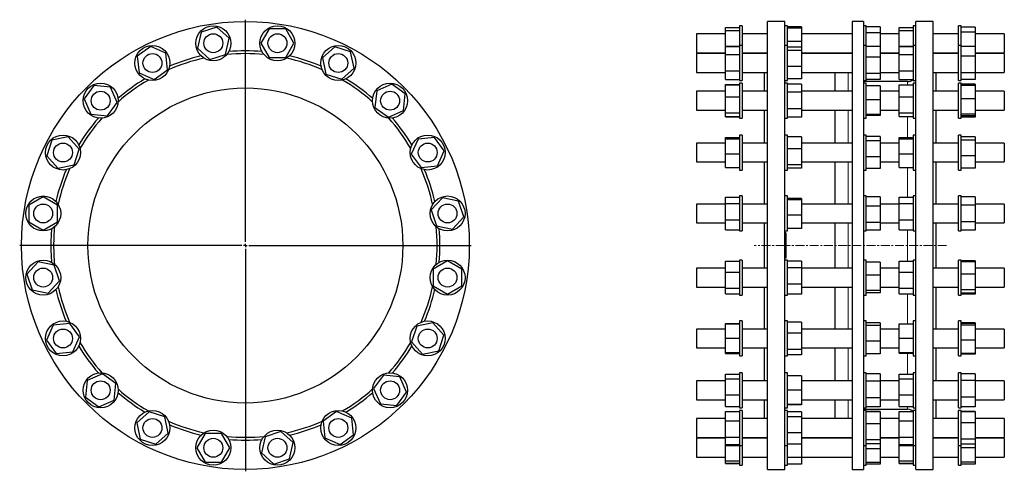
# Model space of a CAD drawing. Header units: millimetres. Extents: x 169 to 1576, y 227 to 1680.
# Tile 2 of 2: x 169 to 1576, y 1035 to 1680. Entities that reach past the tile are written whole.
import ezdxf

# ---------------------------------------------------------------- set-up
doc = ezdxf.new("R2010")
doc.units = ezdxf.units.MM
doc.linetypes.add('CENTERX2', pattern=[20.32, 12.7, -2.54, 2.54, -2.54])
doc.layers.add('FORMAT', color=7, linetype='Continuous')

# ---------------------------------------------------------------- blocks, each defined once
blk = doc.blocks.new('SW_CENTERMARKSYMBOL_0')
at = {"layer": 'FORMAT', "color": 0}
for p, q in [((0, 5), (0, 322.5)), ((-5, 0), (-322.5, 0)), ((0, 0), (-2.5, 0)), ((0, 0), (0, 2.5)), ((0, 0), (0, -2.5)), ((0, 0), (2.5, 0)), ((5, 0), (322.5, 0)), ((0, -5), (0, -322.5))]:
    blk.add_line(p, q, dxfattribs=at)

msp = doc.modelspace()

# ---------------------------------------------------------------- linework, layer by layer
at = {"color": 7, "linetype": 'Continuous', "lineweight": 25}
for p, q in [((1262.5, 1677.9), (1237.7, 1677.9)), ((1237.7, 1037.9), (1237.7, 1677.9)), ((1262.5, 1037.9), (1262.5, 1677.9)), ((1374.9, 1677.9), (1358.9, 1677.9)), ((1358.9, 1677.9), (1358.9, 1037.9)), ((1374.9, 1677.9), (1374.9, 1037.9)), ((1474.7, 1677.9), (1449.9, 1677.9)), ((1449.9, 1357.9), (1449.9, 1677.9)), ((1474.7, 1357.9), (1474.7, 1677.9)), ((428.4, 1662.6), (423.4, 1639.5)), ((450.9, 1669.9), (428.4, 1662.6)), ((468.5, 1654.1), (450.9, 1669.9)), ((525.6, 1667.3), (513.8, 1646.8)), ((549.3, 1667.3), (525.6, 1667.3)), ((561.1, 1646.8), (549.3, 1667.3)), ((1177.7, 1669.1), (1197.7, 1669.1)), ((1177.7, 1664.8), (1177.7, 1669.1)), ((1177.7, 1664.8), (1197.7, 1664.8)), ((1177.7, 1642.5), (1177.7, 1664.8)), ((1201.7, 1671.8), (1197.7, 1671.8)), ((1197.7, 1671.8), (1197.7, 1643.5)), ((1201.7, 1671.8), (1201.7, 1643.5)), ((1266.5, 1671.8), (1262.5, 1671.8)), ((1266.5, 1643.5), (1266.5, 1671.8)), ((1286.5, 1670.3), (1266.5, 1670.3)), ((1286.5, 1668.5), (1266.5, 1668.5)), ((1286.5, 1670.3), (1286.5, 1668.5)), ((1286.5, 1668.5), (1286.5, 1649.4)), ((1378.9, 1671.8), (1374.9, 1671.8)), ((1378.9, 1643.5), (1378.9, 1671.8)), ((1398.9, 1670.2), (1378.9, 1670.2)), ((1398.9, 1661.6), (1378.9, 1661.6)), ((1398.9, 1670.2), (1398.9, 1661.6)), ((1398.9, 1661.6), (1398.9, 1641.9)), ((1425.9, 1669.1), (1445.9, 1669.1)), ((1425.9, 1664.8), (1425.9, 1669.1)), ((1425.9, 1642.5), (1425.9, 1664.8)), ((1425.9, 1664.8), (1445.9, 1664.8)), ((1449.9, 1671.8), (1445.9, 1671.8)), ((1445.9, 1671.8), (1445.9, 1643.5)), ((1514.7, 1671.8), (1510.7, 1671.8)), ((1510.7, 1643.5), (1510.7, 1671.8)), ((1514.7, 1643.5), (1514.7, 1671.8)), ((1534.7, 1669.9), (1514.7, 1669.9)), ((1534.7, 1662.6), (1514.7, 1662.6)), ((1534.7, 1669.9), (1534.7, 1662.6)), ((1534.7, 1662.6), (1534.7, 1642)), ((463.5, 1630.9), (468.5, 1654.1)), ((513.8, 1646.8), (525.6, 1626.3)), ((549.3, 1626.3), (561.1, 1646.8)), ((1177.7, 1660.3), (1136.2, 1660.3)), ((1136.2, 1660.3), (1136.2, 1633.3)), ((1237.7, 1660.3), (1201.7, 1660.3)), ((1286.5, 1649.4), (1266.5, 1649.4)), ((1358.9, 1660.3), (1286.5, 1660.3)), ((1286.5, 1649.4), (1286.5, 1641)), ((1425.9, 1660.3), (1398.9, 1660.3)), ((1510.7, 1660.3), (1474.7, 1660.3)), ((1576.2, 1660.3), (1534.7, 1660.3)), ((1576.2, 1660.3), (1576.2, 1633.3)), ((356.4, 1642), (337.3, 1628.1)), ((378.1, 1632.4), (356.4, 1642)), ((380.5, 1608.9), (378.1, 1632.4)), ((423.4, 1639.5), (441, 1623.6)), ((619.6, 1641.7), (602, 1625.8)), ((642.1, 1634.3), (619.6, 1641.7)), ((647, 1611.2), (642.1, 1634.3)), ((1136.2, 1633.3), (1177.7, 1633.3)), ((1177.7, 1642.5), (1197.7, 1642.5)), ((1177.7, 1642.2), (1177.7, 1642.5)), ((1177.7, 1642.2), (1197.7, 1642.2)), ((1177.7, 1630.9), (1177.7, 1642.2)), ((1201.7, 1643.5), (1197.7, 1643.5)), ((1197.7, 1643.5), (1197.7, 1593.5)), ((1201.7, 1643.5), (1201.7, 1593.5)), ((1201.7, 1633.3), (1237.7, 1633.3)), ((1235.1, 1633.3), (1233.9, 1632)), ((1266.5, 1643.5), (1262.5, 1643.5)), ((1266.5, 1594.8), (1266.5, 1643.5)), ((1286.5, 1641), (1266.5, 1641)), ((1286.5, 1636.2), (1266.5, 1636.2)), ((1286.5, 1641), (1286.5, 1636.2)), ((1286.5, 1636.2), (1286.5, 1613.7)), ((1286.5, 1633.3), (1358.9, 1633.3)), ((1378.9, 1643.5), (1374.9, 1643.5)), ((1378.9, 1602.7), (1378.9, 1643.5)), ((1398.9, 1641.9), (1378.9, 1641.9)), ((1398.9, 1641.9), (1398.9, 1626.9)), ((1398.9, 1633.3), (1425.9, 1633.3)), ((1425.9, 1642.2), (1425.9, 1642.5)), ((1425.9, 1642.5), (1445.9, 1642.5)), ((1425.9, 1642.2), (1445.9, 1642.2)), ((1425.9, 1630.9), (1425.9, 1642.2)), ((1449.9, 1643.5), (1445.9, 1643.5)), ((1445.9, 1643.5), (1445.9, 1593.5)), ((1474.7, 1633.3), (1510.7, 1633.3)), ((1478.6, 1632), (1477.3, 1633.3)), ((1514.7, 1643.5), (1510.7, 1643.5)), ((1510.7, 1603.8), (1510.7, 1643.5)), ((1514.7, 1603.8), (1514.7, 1643.5)), ((1534.7, 1642), (1514.7, 1642)), ((1534.7, 1642), (1534.7, 1628.1)), ((1534.7, 1633.3), (1576.2, 1633.3)), ((337.3, 1628.1), (339.8, 1604.6)), ((441, 1623.6), (463.5, 1630.9)), ((525.6, 1626.3), (549.3, 1626.3)), ((602, 1625.8), (606.9, 1602.7)), ((1177.7, 1632), (1136.2, 1632)), ((1136.2, 1632), (1136.2, 1605)), ((1177.7, 1630.9), (1197.7, 1630.9)), ((1177.7, 1607.2), (1177.7, 1630.9)), ((1237.7, 1632), (1201.7, 1632)), ((1358.9, 1632), (1286.5, 1632)), ((1398.9, 1626.9), (1378.9, 1626.9)), ((1425.9, 1632), (1398.9, 1632)), ((1398.9, 1626.9), (1398.9, 1603.5)), ((1425.9, 1630.9), (1445.9, 1630.9)), ((1425.9, 1607.2), (1425.9, 1630.9)), ((1510.7, 1632), (1474.7, 1632)), ((1534.7, 1628.1), (1514.7, 1628.1)), ((1576.2, 1632), (1534.7, 1632)), ((1534.7, 1628.1), (1534.7, 1604.6)), ((1576.2, 1632), (1576.2, 1605)), ((339.8, 1604.6), (361.4, 1595)), ((361.4, 1595), (380.5, 1608.9)), ((629.4, 1595.3), (647, 1611.2)), ((1136.2, 1605), (1177.7, 1605)), ((1177.7, 1607.2), (1197.7, 1607.2)), ((1177.7, 1594.8), (1177.7, 1607.2)), ((1201.7, 1605), (1237.7, 1605)), ((1233.7, 1578.2), (1233.7, 1605)), ((1286.5, 1613.7), (1266.5, 1613.7)), ((1286.5, 1613.7), (1286.5, 1596)), ((1286.5, 1605), (1358.9, 1605)), ((1333.9, 1605), (1333.9, 1578.2)), ((1398.9, 1605), (1425.9, 1605)), ((1425.9, 1607.2), (1445.9, 1607.2)), ((1425.9, 1594.8), (1425.9, 1607.2)), ((1474.7, 1605), (1510.7, 1605)), ((1478.7, 1578.2), (1478.7, 1605)), ((1534.7, 1604.6), (1514.7, 1604.6)), ((1534.7, 1605), (1576.2, 1605)), ((1534.7, 1604.6), (1534.7, 1595)), ((606.9, 1602.7), (629.4, 1595.3)), ((1177.7, 1594.8), (1197.7, 1594.8)), ((1197.7, 1593.5), (1201.7, 1593.5)), ((1262.5, 1593.5), (1266.5, 1593.5)), ((1286.5, 1596), (1266.5, 1596)), ((1266.5, 1593.5), (1266.5, 1594.8)), ((1374.9, 1593.5), (1378.9, 1593.5)), ((1437.9, 1591.9), (1374.9, 1591.9)), ((1398.9, 1603.5), (1378.9, 1603.5)), ((1378.9, 1593.5), (1378.9, 1602.7)), ((1398.9, 1595.1), (1378.9, 1595.1)), ((1398.9, 1603.5), (1398.9, 1595.1)), ((1425.9, 1594.8), (1445.9, 1594.8)), ((1445.9, 1593.5), (1449.9, 1593.5)), ((1510.7, 1593.5), (1510.7, 1603.8)), ((1510.7, 1593.5), (1514.7, 1593.5)), ((1514.7, 1593.5), (1514.7, 1603.8)), ((1534.7, 1595), (1514.7, 1595)), ((275.2, 1586.3), (261.3, 1567.2)), ((298.8, 1583.9), (275.2, 1586.3)), ((308.4, 1562.2), (298.8, 1583.9)), ((679.4, 1578.6), (676.9, 1555.1)), ((701, 1588.3), (679.4, 1578.6)), ((720.2, 1574.3), (701, 1588.3)), ((1177.7, 1578.2), (1136.2, 1578.2)), ((1136.2, 1578.2), (1136.2, 1551.2)), ((1177.7, 1587.7), (1197.7, 1587.7)), ((1177.7, 1587.4), (1177.7, 1587.7)), ((1177.7, 1570.3), (1177.7, 1587.4)), ((1177.7, 1587.4), (1197.7, 1587.4)), ((1201.7, 1589.7), (1197.7, 1589.7)), ((1197.7, 1589.7), (1197.7, 1539.7)), ((1201.7, 1589.7), (1201.7, 1539.7)), ((1237.7, 1578.2), (1201.7, 1578.2)), ((1266.5, 1589.7), (1262.5, 1589.7)), ((1266.5, 1539.7), (1266.5, 1589.7)), ((1286.5, 1588.4), (1266.5, 1588.4)), ((1286.5, 1576.7), (1266.5, 1576.7)), ((1286.5, 1588.4), (1286.5, 1576.7)), ((1358.9, 1578.2), (1286.5, 1578.2)), ((1286.5, 1576.7), (1286.5, 1553)), ((1378.9, 1589.7), (1374.9, 1589.7)), ((1378.9, 1543.7), (1378.9, 1589.7)), ((1398.9, 1585.8), (1378.9, 1585.8)), ((1398.9, 1585.8), (1398.9, 1565.8)), ((1425.9, 1578.2), (1398.9, 1578.2)), ((1425.9, 1587.4), (1445.9, 1587.4)), ((1425.9, 1570.3), (1425.9, 1587.4)), ((1449.9, 1589.7), (1445.9, 1589.7)), ((1445.9, 1589.7), (1445.9, 1539.7)), ((1510.7, 1578.2), (1474.7, 1578.2)), ((1514.7, 1589.7), (1510.7, 1589.7)), ((1510.7, 1544.5), (1510.7, 1589.7)), ((1514.7, 1544.5), (1514.7, 1589.7)), ((1534.7, 1588.3), (1514.7, 1588.3)), ((1534.7, 1586.3), (1514.7, 1586.3)), ((1534.7, 1588.3), (1534.7, 1586.3)), ((1534.7, 1586.3), (1534.7, 1567.2)), ((1576.2, 1578.2), (1534.7, 1578.2)), ((1576.2, 1578.2), (1576.2, 1551.2)), ((261.3, 1567.2), (271, 1545.6)), ((294.5, 1543.1), (308.4, 1562.2)), ((717.7, 1550.8), (720.2, 1574.3)), ((1177.7, 1570.3), (1197.7, 1570.3)), ((1177.7, 1547.6), (1177.7, 1570.3)), ((1398.9, 1565.8), (1378.9, 1565.8)), ((1398.9, 1565.8), (1398.9, 1544.8)), ((1425.9, 1570.3), (1445.9, 1570.3)), ((1425.9, 1547.6), (1425.9, 1570.3)), ((1534.7, 1567.2), (1514.7, 1567.2)), ((1534.7, 1567.2), (1534.7, 1545.6)), ((676.9, 1555.1), (696.1, 1541.2)), ((696.1, 1541.2), (717.7, 1550.8)), ((1136.2, 1551.2), (1177.7, 1551.2)), ((1201.7, 1551.2), (1237.7, 1551.2)), ((1233.7, 1504.2), (1233.7, 1551.2)), ((1286.5, 1553), (1266.5, 1553)), ((1286.5, 1553), (1286.5, 1541)), ((1286.5, 1551.2), (1358.9, 1551.2)), ((1333.9, 1551.2), (1333.9, 1504.2)), ((1398.9, 1551.2), (1425.9, 1551.2)), ((1474.7, 1551.2), (1510.7, 1551.2)), ((1478.7, 1504.2), (1478.7, 1551.2)), ((1534.7, 1551.2), (1576.2, 1551.2)), ((271, 1545.6), (294.5, 1543.1)), ((1177.7, 1547.6), (1197.7, 1547.6)), ((1177.7, 1542), (1177.7, 1547.6)), ((1177.7, 1542), (1197.7, 1542)), ((1177.7, 1541.7), (1177.7, 1542)), ((1177.7, 1541.7), (1197.7, 1541.7)), ((1197.7, 1539.7), (1201.7, 1539.7)), ((1262.5, 1539.7), (1266.5, 1539.7)), ((1286.5, 1541), (1266.5, 1541)), ((1374.9, 1539.7), (1378.9, 1539.7)), ((1398.9, 1544.8), (1378.9, 1544.8)), ((1378.9, 1539.7), (1378.9, 1543.7)), ((1398.9, 1543.7), (1378.9, 1543.7)), ((1398.9, 1544.8), (1398.9, 1543.7)), ((1425.9, 1547.6), (1445.9, 1547.6)), ((1425.9, 1542), (1425.9, 1547.6)), ((1425.9, 1542), (1445.9, 1542)), ((1445.9, 1539.7), (1449.9, 1539.7)), ((1510.7, 1539.7), (1510.7, 1544.5)), ((1510.7, 1539.7), (1514.7, 1539.7)), ((1534.7, 1545.6), (1514.7, 1545.6)), ((1514.7, 1539.7), (1514.7, 1544.5)), ((1534.7, 1543.1), (1514.7, 1543.1)), ((1534.7, 1541.2), (1514.7, 1541.2)), ((1534.7, 1545.6), (1534.7, 1543.1)), ((1534.7, 1543.1), (1534.7, 1541.2)), ((215.2, 1508.3), (207.9, 1485.8)), ((238.4, 1513.2), (215.2, 1508.3)), ((254.2, 1495.6), (238.4, 1513.2)), ((738.4, 1509.8), (728.8, 1488.2)), ((761.9, 1512.3), (738.4, 1509.8)), ((775.9, 1493.2), (761.9, 1512.3)), ((1177.7, 1512), (1197.7, 1512)), ((1177.7, 1510.2), (1177.7, 1512)), ((1177.7, 1510.2), (1197.7, 1510.2)), ((1177.7, 1488.8), (1177.7, 1510.2)), ((1201.7, 1515.7), (1197.7, 1515.7)), ((1197.7, 1515.7), (1197.7, 1465.7)), ((1201.7, 1515.7), (1201.7, 1465.7)), ((1266.5, 1515.7), (1262.5, 1515.7)), ((1266.5, 1465.7), (1266.5, 1515.7)), ((1286.5, 1513.2), (1266.5, 1513.2)), ((1286.5, 1513.2), (1286.5, 1495.8)), ((1378.9, 1515.7), (1374.9, 1515.7)), ((1378.9, 1466.5), (1378.9, 1515.7)), ((1398.9, 1513.6), (1378.9, 1513.6)), ((1398.9, 1507.3), (1378.9, 1507.3)), ((1398.9, 1513.6), (1398.9, 1507.3)), ((1398.9, 1507.3), (1398.9, 1484.4)), ((1425.9, 1512), (1445.9, 1512)), ((1425.9, 1510.2), (1425.9, 1512)), ((1425.9, 1510.2), (1445.9, 1510.2)), ((1425.9, 1488.8), (1425.9, 1510.2)), ((1449.9, 1515.7), (1445.9, 1515.7)), ((1445.9, 1515.7), (1445.9, 1465.7)), ((1514.7, 1515.7), (1510.7, 1515.7)), ((1510.7, 1466.9), (1510.7, 1515.7)), ((1514.7, 1466.9), (1514.7, 1515.7)), ((1534.7, 1513.2), (1514.7, 1513.2)), ((1534.7, 1508.3), (1514.7, 1508.3)), ((1534.7, 1513.2), (1534.7, 1508.3)), ((1534.7, 1508.3), (1534.7, 1485.8)), ((246.9, 1473.1), (254.2, 1495.6)), ((766.2, 1471.5), (775.9, 1493.2)), ((1177.7, 1504.2), (1136.2, 1504.2)), ((1136.2, 1504.2), (1136.2, 1477.2)), ((1237.7, 1504.2), (1201.7, 1504.2)), ((1286.5, 1495.8), (1266.5, 1495.8)), ((1358.9, 1504.2), (1286.5, 1504.2)), ((1286.5, 1495.8), (1286.5, 1473.2)), ((1425.9, 1504.2), (1398.9, 1504.2)), ((1510.7, 1504.2), (1474.7, 1504.2)), ((1576.2, 1504.2), (1534.7, 1504.2)), ((1576.2, 1504.2), (1576.2, 1477.2)), ((207.9, 1485.8), (223.8, 1468.2)), ((728.8, 1488.2), (742.7, 1469.1)), ((1177.7, 1488.8), (1197.7, 1488.8)), ((1177.7, 1469.3), (1177.7, 1488.8)), ((1398.9, 1484.4), (1378.9, 1484.4)), ((1398.9, 1484.4), (1398.9, 1467.8)), ((1425.9, 1488.8), (1445.9, 1488.8)), ((1425.9, 1469.3), (1425.9, 1488.8)), ((1534.7, 1485.8), (1514.7, 1485.8)), ((1534.7, 1485.8), (1534.7, 1468.2)), ((223.8, 1468.2), (246.9, 1473.1)), ((742.7, 1469.1), (766.2, 1471.5)), ((1136.2, 1477.2), (1177.7, 1477.2)), ((1177.7, 1469.3), (1197.7, 1469.3)), ((1197.7, 1465.7), (1201.7, 1465.7)), ((1201.7, 1477.2), (1237.7, 1477.2)), ((1233.7, 1417.1), (1233.7, 1477.2)), ((1262.5, 1465.7), (1266.5, 1465.7)), ((1286.5, 1473.2), (1266.5, 1473.2)), ((1286.5, 1468.1), (1266.5, 1468.1)), ((1286.5, 1477.2), (1358.9, 1477.2)), ((1286.5, 1473.2), (1286.5, 1468.1)), ((1333.9, 1477.2), (1333.9, 1417.1)), ((1374.9, 1465.7), (1378.9, 1465.7)), ((1398.9, 1467.8), (1378.9, 1467.8)), ((1378.9, 1465.7), (1378.9, 1466.5)), ((1398.9, 1477.2), (1425.9, 1477.2)), ((1425.9, 1469.3), (1445.9, 1469.3)), ((1445.9, 1465.7), (1449.9, 1465.7)), ((1474.7, 1477.2), (1510.7, 1477.2)), ((1478.7, 1417.1), (1478.7, 1477.2)), ((1510.7, 1465.7), (1510.7, 1466.9)), ((1510.7, 1465.7), (1514.7, 1465.7)), ((1534.7, 1468.2), (1514.7, 1468.2)), ((1514.7, 1465.7), (1514.7, 1466.9)), ((1534.7, 1477.2), (1576.2, 1477.2)), ((202.8, 1427.3), (182.3, 1415.5)), ((223.3, 1415.5), (202.8, 1427.3)), ((773.3, 1426.2), (757.4, 1408.6)), ((796.4, 1421.2), (773.3, 1426.2)), ((803.8, 1398.7), (796.4, 1421.2)), ((1177.7, 1427.1), (1197.7, 1427.1)), ((1177.7, 1418.1), (1177.7, 1427.1)), ((1201.7, 1428.6), (1197.7, 1428.6)), ((1197.7, 1428.6), (1197.7, 1378.6)), ((1201.7, 1428.6), (1201.7, 1378.6)), ((1266.5, 1428.6), (1262.5, 1428.6)), ((1266.5, 1378.6), (1266.5, 1428.6)), ((1286.5, 1425.2), (1266.5, 1425.2)), ((1286.5, 1422.9), (1266.5, 1422.9)), ((1286.5, 1425.2), (1286.5, 1422.9)), ((1286.5, 1422.9), (1286.5, 1401.3)), ((1378.9, 1428.6), (1374.9, 1428.6)), ((1378.9, 1378.6), (1378.9, 1428.6)), ((1398.9, 1427.3), (1378.9, 1427.3)), ((1398.9, 1427.3), (1398.9, 1414.3)), ((1425.9, 1427.1), (1445.9, 1427.1)), ((1425.9, 1418.1), (1425.9, 1427.1)), ((1449.9, 1428.6), (1445.9, 1428.6)), ((1445.9, 1428.6), (1445.9, 1378.6)), ((1514.7, 1428.6), (1510.7, 1428.6)), ((1510.7, 1378.6), (1510.7, 1428.6)), ((1514.7, 1378.6), (1514.7, 1428.6)), ((1534.7, 1427.3), (1514.7, 1427.3)), ((1534.7, 1427.3), (1534.7, 1415.5)), ((182.3, 1415.5), (182.3, 1391.8)), ((223.3, 1391.8), (223.3, 1415.5)), ((757.4, 1408.6), (764.8, 1386.1)), ((1177.7, 1417.1), (1136.2, 1417.1)), ((1136.2, 1417.1), (1136.2, 1390.1)), ((1177.7, 1394.6), (1177.7, 1418.1)), ((1177.7, 1418.1), (1197.7, 1418.1)), ((1237.7, 1417.1), (1201.7, 1417.1)), ((1358.9, 1417.1), (1286.5, 1417.1)), ((1398.9, 1414.3), (1378.9, 1414.3)), ((1425.9, 1417.1), (1398.9, 1417.1)), ((1398.9, 1414.3), (1398.9, 1390.7)), ((1425.9, 1418.1), (1445.9, 1418.1)), ((1425.9, 1394.6), (1425.9, 1418.1)), ((1510.7, 1417.1), (1474.7, 1417.1)), ((1534.7, 1415.5), (1514.7, 1415.5)), ((1576.2, 1417.1), (1534.7, 1417.1)), ((1534.7, 1415.5), (1534.7, 1391.8)), ((1576.2, 1417.1), (1576.2, 1390.1)), ((787.9, 1381.1), (803.8, 1398.7)), ((1177.7, 1394.6), (1197.7, 1394.6)), ((1177.7, 1380.2), (1177.7, 1394.6)), ((1286.5, 1401.3), (1266.5, 1401.3)), ((1286.5, 1401.3), (1286.5, 1382.1)), ((1425.9, 1394.6), (1445.9, 1394.6)), ((1425.9, 1380.2), (1425.9, 1394.6)), ((182.3, 1391.8), (202.8, 1380)), ((202.8, 1380), (223.3, 1391.8)), ((764.8, 1386.1), (787.9, 1381.1)), ((1136.2, 1390.1), (1177.7, 1390.1)), ((1177.7, 1380.2), (1197.7, 1380.2)), ((1201.7, 1390.1), (1237.7, 1390.1)), ((1233.7, 1325.6), (1233.7, 1390.1)), ((1286.5, 1382.1), (1266.5, 1382.1)), ((1286.5, 1390.1), (1358.9, 1390.1)), ((1333.9, 1390.1), (1333.9, 1325.6)), ((1398.9, 1390.7), (1378.9, 1390.7)), ((1398.9, 1380), (1378.9, 1380)), ((1398.9, 1390.7), (1398.9, 1380)), ((1398.9, 1390.1), (1425.9, 1390.1)), ((1425.9, 1380.2), (1445.9, 1380.2)), ((1474.7, 1390.1), (1510.7, 1390.1)), ((1478.7, 1357.9), (1478.7, 1390.1)), ((1534.7, 1391.8), (1514.7, 1391.8)), ((1534.7, 1380), (1514.7, 1380)), ((1534.7, 1391.8), (1534.7, 1380)), ((1534.7, 1390.1), (1576.2, 1390.1)), ((1197.7, 1378.6), (1201.7, 1378.6)), ((1262.5, 1378.6), (1266.5, 1378.6)), ((1264, 1375.9), (1262.5, 1375.9)), ((1264, 1375.9), (1264, 1362.8)), ((1374.9, 1378.6), (1378.9, 1378.6)), ((1445.9, 1378.6), (1449.9, 1378.6)), ((1510.7, 1378.6), (1514.7, 1378.6)), ((1264, 1362.8), (1262.5, 1362.8)), ((1264, 1357.9), (1262.5, 1357.9)), ((1264, 1353), (1262.5, 1353)), ((1264, 1362.8), (1264, 1357.9)), ((1264, 1357.9), (1264, 1353)), ((1264, 1353), (1264, 1339.9)), ((1449.9, 1037.9), (1449.9, 1357.9)), ((1474.7, 1037.9), (1474.7, 1357.9)), ((1478.7, 1325.6), (1478.7, 1357.9)), ((1201.7, 1337.1), (1197.7, 1337.1)), ((1197.7, 1337.1), (1197.7, 1287.1)), ((1201.7, 1337.1), (1201.7, 1287.1)), ((1264, 1339.9), (1262.5, 1339.9)), ((1266.5, 1337.1), (1262.5, 1337.1)), ((1266.5, 1287.1), (1266.5, 1337.1)), ((1378.9, 1337.1), (1374.9, 1337.1)), ((1378.9, 1287.1), (1378.9, 1337.1)), ((1449.9, 1337.1), (1445.9, 1337.1)), ((1445.9, 1337.1), (1445.9, 1287.1)), ((1514.7, 1337.1), (1510.7, 1337.1)), ((1510.7, 1287.1), (1510.7, 1337.1)), ((1514.7, 1287.1), (1514.7, 1337.1)), ((195.5, 1334.6), (179.6, 1317)), ((218.6, 1329.7), (195.5, 1334.6)), ((226, 1307.2), (218.6, 1329.7)), ((780.6, 1335.8), (760.1, 1324)), ((760.1, 1324), (760.1, 1300.3)), ((801.1, 1324), (780.6, 1335.8)), ((801.1, 1300.3), (801.1, 1324)), ((1177.7, 1325.6), (1136.2, 1325.6)), ((1136.2, 1325.6), (1136.2, 1298.6)), ((1177.7, 1335.6), (1197.7, 1335.6)), ((1177.7, 1335.4), (1177.7, 1335.6)), ((1177.7, 1320), (1177.7, 1335.4)), ((1177.7, 1335.4), (1197.7, 1335.4)), ((1237.7, 1325.6), (1201.7, 1325.6)), ((1286.5, 1335.7), (1266.5, 1335.7)), ((1286.5, 1326.2), (1266.5, 1326.2)), ((1286.5, 1335.7), (1286.5, 1326.2)), ((1286.5, 1326.2), (1286.5, 1302.7)), ((1358.9, 1325.6), (1286.5, 1325.6)), ((1398.9, 1334.2), (1378.9, 1334.2)), ((1398.9, 1334.2), (1398.9, 1315.7)), ((1425.9, 1325.6), (1398.9, 1325.6)), ((1425.9, 1320), (1425.9, 1335.4)), ((1425.9, 1335.4), (1445.9, 1335.4)), ((1510.7, 1325.6), (1474.7, 1325.6)), ((1534.7, 1335.8), (1514.7, 1335.8)), ((1534.7, 1334.6), (1514.7, 1334.6)), ((1534.7, 1335.8), (1534.7, 1334.6)), ((1534.7, 1334.6), (1534.7, 1317)), ((1576.2, 1325.6), (1534.7, 1325.6)), ((1576.2, 1325.6), (1576.2, 1298.6)), ((179.6, 1317), (187, 1294.5)), ((1177.7, 1320), (1197.7, 1320)), ((1177.7, 1296.8), (1177.7, 1320)), ((1398.9, 1315.7), (1378.9, 1315.7)), ((1398.9, 1315.7), (1398.9, 1293.7)), ((1425.9, 1320), (1445.9, 1320)), ((1425.9, 1296.8), (1425.9, 1320)), ((1534.7, 1317), (1514.7, 1317)), ((1534.7, 1317), (1534.7, 1294.5)), ((187, 1294.5), (210.1, 1289.6)), ((210.1, 1289.6), (226, 1307.2)), ((760.1, 1300.3), (780.6, 1288.5)), ((780.6, 1288.5), (801.1, 1300.3)), ((1136.2, 1298.6), (1177.7, 1298.6)), ((1177.7, 1296.8), (1197.7, 1296.8)), ((1177.7, 1288.8), (1177.7, 1296.8)), ((1201.7, 1298.6), (1237.7, 1298.6)), ((1233.7, 1238.6), (1233.7, 1298.6)), ((1286.5, 1302.7), (1266.5, 1302.7)), ((1286.5, 1302.7), (1286.5, 1288.6)), ((1286.5, 1298.6), (1358.9, 1298.6)), ((1333.9, 1298.6), (1333.9, 1238.6)), ((1398.9, 1298.6), (1425.9, 1298.6)), ((1425.9, 1296.8), (1445.9, 1296.8)), ((1425.9, 1288.8), (1425.9, 1296.8)), ((1474.7, 1298.6), (1510.7, 1298.6)), ((1478.7, 1238.6), (1478.7, 1298.6)), ((1534.7, 1294.5), (1514.7, 1294.5)), ((1534.7, 1298.6), (1576.2, 1298.6)), ((1534.7, 1294.5), (1534.7, 1289.6)), ((1177.7, 1288.8), (1197.7, 1288.8)), ((1177.7, 1288.7), (1177.7, 1288.8)), ((1177.7, 1288.7), (1197.7, 1288.7)), ((1197.7, 1287.1), (1201.7, 1287.1)), ((1262.5, 1287.1), (1266.5, 1287.1)), ((1286.5, 1288.6), (1266.5, 1288.6)), ((1374.9, 1287.1), (1378.9, 1287.1)), ((1398.9, 1293.7), (1378.9, 1293.7)), ((1398.9, 1290.1), (1378.9, 1290.1)), ((1398.9, 1293.7), (1398.9, 1290.1)), ((1425.9, 1288.8), (1445.9, 1288.8)), ((1445.9, 1287.1), (1449.9, 1287.1)), ((1510.7, 1287.1), (1514.7, 1287.1)), ((1534.7, 1289.6), (1514.7, 1289.6)), ((1534.7, 1288.5), (1514.7, 1288.5)), ((1534.7, 1289.6), (1534.7, 1288.5)), ((217.2, 1244.2), (207.5, 1222.6)), ((240.7, 1246.7), (217.2, 1244.2)), ((254.6, 1227.6), (240.7, 1246.7)), ((736.5, 1242.7), (729.2, 1220.2)), ((759.6, 1247.6), (736.5, 1242.7)), ((775.5, 1230), (759.6, 1247.6)), ((1177.7, 1238.6), (1136.2, 1238.6)), ((1136.2, 1238.6), (1136.2, 1237.9)), ((1177.7, 1246.4), (1197.7, 1246.4)), ((1177.7, 1245.9), (1177.7, 1246.4)), ((1177.7, 1245.9), (1197.7, 1245.9)), ((1177.7, 1225.7), (1177.7, 1245.9)), ((1201.7, 1250.1), (1197.7, 1250.1)), ((1197.7, 1250.1), (1197.7, 1200.1)), ((1201.7, 1250.1), (1201.7, 1200.1)), ((1237.7, 1238.6), (1201.7, 1238.6)), ((1266.5, 1250.1), (1262.5, 1250.1)), ((1266.5, 1200.1), (1266.5, 1250.1)), ((1286.5, 1248.3), (1266.5, 1248.3)), ((1286.5, 1248.3), (1286.5, 1232.6)), ((1358.9, 1238.6), (1286.5, 1238.6)), ((1378.9, 1250.1), (1374.9, 1250.1)), ((1378.9, 1200.1), (1378.9, 1250.1)), ((1398.9, 1247.2), (1378.9, 1247.2)), ((1398.9, 1243.4), (1378.9, 1243.4)), ((1398.9, 1247.2), (1398.9, 1243.4)), ((1398.9, 1243.4), (1398.9, 1221.3)), ((1425.9, 1238.6), (1398.9, 1238.6)), ((1425.9, 1225.7), (1425.9, 1245.9)), ((1425.9, 1245.9), (1445.9, 1245.9)), ((1449.9, 1250.1), (1445.9, 1250.1)), ((1445.9, 1250.1), (1445.9, 1200.1)), ((1510.7, 1238.6), (1474.7, 1238.6)), ((1514.7, 1250.1), (1510.7, 1250.1)), ((1510.7, 1200.1), (1510.7, 1250.1)), ((1514.7, 1200.1), (1514.7, 1250.1)), ((1534.7, 1247.6), (1514.7, 1247.6)), ((1534.7, 1246.7), (1514.7, 1246.7)), ((1534.7, 1244.2), (1514.7, 1244.2)), ((1534.7, 1247.6), (1534.7, 1246.7)), ((1534.7, 1246.7), (1534.7, 1244.2)), ((1534.7, 1244.2), (1534.7, 1222.6)), ((1576.2, 1238.6), (1534.7, 1238.6)), ((1576.2, 1238.6), (1576.2, 1237.9)), ((245, 1205.9), (254.6, 1227.6)), ((768.2, 1207.5), (775.5, 1230)), ((1136.2, 1237.9), (1136.2, 1211.6)), ((1177.7, 1225.7), (1197.7, 1225.7)), ((1177.7, 1204.9), (1177.7, 1225.7)), ((1286.5, 1232.6), (1266.5, 1232.6)), ((1286.5, 1232.6), (1286.5, 1209.4)), ((1425.9, 1225.7), (1445.9, 1225.7)), ((1425.9, 1204.9), (1425.9, 1225.7)), ((1576.2, 1237.9), (1576.2, 1211.6)), ((207.5, 1222.6), (221.5, 1203.5)), ((729.2, 1220.2), (745, 1202.6)), ((1136.2, 1211.6), (1177.7, 1211.6)), ((1201.7, 1211.6), (1237.7, 1211.6)), ((1233.7, 1164.6), (1233.7, 1211.6)), ((1286.5, 1211.6), (1358.9, 1211.6)), ((1333.9, 1211.6), (1333.9, 1164.6)), ((1398.9, 1221.3), (1378.9, 1221.3)), ((1398.9, 1221.3), (1398.9, 1203)), ((1398.9, 1211.6), (1425.9, 1211.6)), ((1474.7, 1211.6), (1510.7, 1211.6)), ((1478.7, 1164.6), (1478.7, 1211.6)), ((1534.7, 1222.6), (1514.7, 1222.6)), ((1534.7, 1222.6), (1534.7, 1203.5)), ((1534.7, 1211.6), (1576.2, 1211.6)), ((221.5, 1203.5), (245, 1205.9)), ((745, 1202.6), (768.2, 1207.5)), ((1177.7, 1204.9), (1197.7, 1204.9)), ((1177.7, 1204.3), (1177.7, 1204.9)), ((1177.7, 1204.3), (1197.7, 1204.3)), ((1177.7, 1203.7), (1177.7, 1204.3)), ((1177.7, 1203.7), (1197.7, 1203.7)), ((1197.7, 1200.1), (1201.7, 1200.1)), ((1262.5, 1200.1), (1266.5, 1200.1)), ((1286.5, 1209.4), (1266.5, 1209.4)), ((1286.5, 1201.9), (1266.5, 1201.9)), ((1286.5, 1209.4), (1286.5, 1201.9)), ((1374.9, 1200.1), (1378.9, 1200.1)), ((1398.9, 1203), (1378.9, 1203)), ((1425.9, 1204.9), (1445.9, 1204.9)), ((1425.9, 1204.3), (1425.9, 1204.9)), ((1425.9, 1204.3), (1445.9, 1204.3)), ((1445.9, 1200.1), (1449.9, 1200.1)), ((1510.7, 1200.1), (1514.7, 1200.1)), ((1534.7, 1203.5), (1514.7, 1203.5)), ((1534.7, 1202.6), (1514.7, 1202.6)), ((1534.7, 1203.5), (1534.7, 1202.6)), ((287.3, 1174.6), (265.7, 1165)), ((306.5, 1160.7), (287.3, 1174.6)), ((688.9, 1172.7), (675, 1153.5)), ((712.4, 1170.2), (688.9, 1172.7)), ((722.1, 1148.6), (712.4, 1170.2)), ((1177.7, 1174.1), (1197.7, 1174.1)), ((1177.7, 1167.4), (1177.7, 1174.1)), ((1201.7, 1176.1), (1197.7, 1176.1)), ((1197.7, 1176.1), (1197.7, 1126.1)), ((1201.7, 1176.1), (1201.7, 1126.1)), ((1266.5, 1176.1), (1262.5, 1176.1)), ((1266.5, 1126.1), (1266.5, 1176.1)), ((1286.5, 1171.6), (1266.5, 1171.6)), ((1286.5, 1171.6), (1286.5, 1151.2)), ((1378.9, 1176.1), (1374.9, 1176.1)), ((1378.9, 1126.1), (1378.9, 1176.1)), ((1398.9, 1174.7), (1378.9, 1174.7)), ((1398.9, 1174.7), (1398.9, 1163.9)), ((1425.9, 1174.1), (1445.9, 1174.1)), ((1425.9, 1167.4), (1425.9, 1174.1)), ((1449.9, 1176.1), (1445.9, 1176.1)), ((1445.9, 1176.1), (1445.9, 1126.1)), ((1514.7, 1176.1), (1510.7, 1176.1)), ((1510.7, 1126.1), (1510.7, 1176.1)), ((1514.7, 1126.1), (1514.7, 1176.1)), ((1534.7, 1174.6), (1514.7, 1174.6)), ((1534.7, 1174.6), (1534.7, 1165)), ((265.7, 1165), (263.2, 1141.4)), ((304, 1137.1), (306.5, 1160.7)), ((1177.7, 1164.6), (1136.2, 1164.6)), ((1136.2, 1164.6), (1136.2, 1162)), ((1136.2, 1162), (1136.2, 1137.6)), ((1177.7, 1167.4), (1197.7, 1167.4)), ((1177.7, 1144.4), (1177.7, 1167.4)), ((1237.7, 1164.6), (1201.7, 1164.6)), ((1358.9, 1164.6), (1286.5, 1164.6)), ((1398.9, 1163.9), (1378.9, 1163.9)), ((1425.9, 1164.6), (1398.9, 1164.6)), ((1398.9, 1163.9), (1398.9, 1140.2)), ((1425.9, 1167.4), (1445.9, 1167.4)), ((1425.9, 1144.4), (1425.9, 1167.4)), ((1510.7, 1164.6), (1474.7, 1164.6)), ((1534.7, 1165), (1514.7, 1165)), ((1534.7, 1165), (1534.7, 1141.4)), ((1576.2, 1164.6), (1534.7, 1164.6)), ((1576.2, 1164.6), (1576.2, 1162)), ((1576.2, 1162), (1576.2, 1137.6)), ((263.2, 1141.4), (282.4, 1127.5)), ((675, 1153.5), (684.6, 1131.9)), ((708.2, 1129.4), (722.1, 1148.6)), ((1177.7, 1144.4), (1197.7, 1144.4)), ((1177.7, 1128), (1177.7, 1144.4)), ((1286.5, 1151.2), (1266.5, 1151.2)), ((1286.5, 1151.2), (1286.5, 1130.6)), ((1398.9, 1140.2), (1378.9, 1140.2)), ((1398.9, 1140.2), (1398.9, 1127.4)), ((1425.9, 1144.4), (1445.9, 1144.4)), ((1425.9, 1128), (1425.9, 1144.4)), ((1534.7, 1141.4), (1514.7, 1141.4)), ((1534.7, 1141.4), (1534.7, 1127.5)), ((282.4, 1127.5), (304, 1137.1)), ((684.6, 1131.9), (708.2, 1129.4)), ((1136.2, 1137.6), (1177.7, 1137.6)), ((1177.7, 1128), (1197.7, 1128)), ((1197.7, 1126.1), (1201.7, 1126.1)), ((1201.7, 1137.6), (1237.7, 1137.6)), ((1233.7, 1110.8), (1233.7, 1137.6)), ((1262.5, 1126.1), (1266.5, 1126.1)), ((1286.5, 1130.6), (1266.5, 1130.6)), ((1286.5, 1130.5), (1266.5, 1130.5)), ((1286.5, 1137.6), (1358.9, 1137.6)), ((1286.5, 1130.6), (1286.5, 1130.5)), ((1333.9, 1137.6), (1333.9, 1110.8)), ((1374.9, 1126.1), (1378.9, 1126.1)), ((1398.9, 1127.4), (1378.9, 1127.4)), ((1398.9, 1137.6), (1425.9, 1137.6)), ((1425.9, 1128), (1445.9, 1128)), ((1445.9, 1126.1), (1449.9, 1126.1)), ((1474.7, 1137.6), (1510.7, 1137.6)), ((1478.7, 1110.8), (1478.7, 1137.6)), ((1510.7, 1126.1), (1514.7, 1126.1)), ((1534.7, 1127.5), (1514.7, 1127.5)), ((1534.7, 1137.6), (1576.2, 1137.6)), ((354, 1120.4), (336.4, 1104.6)), ((376.5, 1113.1), (354, 1120.4)), ((381.4, 1090), (376.5, 1113.1)), ((622, 1120.8), (602.9, 1106.9)), ((643.6, 1111.2), (622, 1120.8)), ((1177.7, 1107.5), (1177.7, 1120.9)), ((1177.7, 1120.9), (1197.7, 1120.9)), ((1177.7, 1120.9), (1197.7, 1120.9)), ((1177.7, 1120.9), (1177.7, 1120.9)), ((1201.7, 1122.3), (1197.7, 1122.3)), ((1197.7, 1122.3), (1197.7, 1122.2)), ((1197.7, 1122.2), (1197.7, 1072.3)), ((1201.7, 1122.3), (1201.7, 1122.2)), ((1201.7, 1122.2), (1201.7, 1072.3)), ((1266.5, 1122.3), (1262.5, 1122.3)), ((1266.5, 1072.3), (1266.5, 1122.3)), ((1286.5, 1120.4), (1266.5, 1120.4)), ((1286.5, 1113.2), (1266.5, 1113.2)), ((1286.5, 1120.4), (1286.5, 1113.2)), ((1286.5, 1113.2), (1286.5, 1090.1)), ((1374.9, 1123.9), (1437.9, 1123.9)), ((1378.9, 1122.3), (1374.9, 1122.3)), ((1378.9, 1072.3), (1378.9, 1122.3)), ((1398.9, 1120.6), (1378.9, 1120.6)), ((1398.9, 1120.1), (1378.9, 1120.1)), ((1398.9, 1120.6), (1398.9, 1120.1)), ((1398.9, 1120.1), (1398.9, 1103.3)), ((1425.9, 1107.5), (1425.9, 1120.9)), ((1425.9, 1120.9), (1445.9, 1120.9)), ((1425.9, 1120.9), (1445.8, 1120.9)), ((1425.9, 1120.9), (1425.9, 1120.9)), ((1449.9, 1122.3), (1445.9, 1122.3)), ((1445.9, 1122.3), (1445.9, 1122.2)), ((1445.9, 1122.2), (1445.9, 1072.3)), ((1514.7, 1122.3), (1510.7, 1122.3)), ((1510.7, 1072.3), (1510.7, 1122.3)), ((1514.7, 1072.3), (1514.7, 1122.3)), ((1534.7, 1120.8), (1514.7, 1120.8)), ((1534.7, 1120.4), (1514.7, 1120.4)), ((1534.7, 1120.8), (1534.7, 1120.4)), ((1534.7, 1120.4), (1534.7, 1104.6)), ((336.4, 1104.6), (341.3, 1081.4)), ((602.9, 1106.9), (605.3, 1083.4)), ((646.1, 1087.6), (643.6, 1111.2)), ((1177.7, 1110.8), (1136.2, 1110.8)), ((1136.2, 1110.8), (1136.2, 1105.2)), ((1136.2, 1105.2), (1136.2, 1083.8)), ((1177.7, 1107.5), (1197.7, 1107.5)), ((1177.7, 1083.9), (1177.7, 1107.5)), ((1237.7, 1110.8), (1201.7, 1110.8)), ((1358.9, 1110.8), (1286.5, 1110.8)), ((1398.9, 1103.3), (1378.9, 1103.3)), ((1425.9, 1110.8), (1398.9, 1110.8)), ((1398.9, 1103.3), (1398.9, 1080.5)), ((1425.9, 1107.5), (1445.9, 1107.5)), ((1425.9, 1083.9), (1425.9, 1107.5)), ((1510.7, 1110.8), (1474.7, 1110.8)), ((1534.7, 1104.6), (1514.7, 1104.6)), ((1576.2, 1110.8), (1534.7, 1110.8)), ((1534.7, 1104.6), (1534.7, 1081.4)), ((1576.2, 1110.8), (1576.2, 1105.2)), ((1576.2, 1105.2), (1576.2, 1083.8)), ((363.8, 1074.1), (381.4, 1090)), ((434.1, 1089.5), (422.3, 1069)), ((457.8, 1089.5), (434.1, 1089.5)), ((469.6, 1069), (457.8, 1089.5)), ((519.9, 1084.8), (514.9, 1061.7)), ((542.4, 1092.1), (519.9, 1084.8)), ((560, 1076.3), (542.4, 1092.1)), ((627, 1073.7), (646.1, 1087.6)), ((1136.2, 1083.8), (1177.7, 1083.8)), ((1177.7, 1083.9), (1197.7, 1083.9)), ((1177.7, 1073.7), (1177.7, 1083.9)), ((1201.7, 1083.8), (1237.7, 1083.8)), ((1233.9, 1083.8), (1235.1, 1082.5)), ((1286.5, 1090.1), (1266.5, 1090.1)), ((1286.5, 1090.1), (1286.5, 1074.1)), ((1286.5, 1083.8), (1358.9, 1083.8)), ((1398.9, 1083.8), (1425.9, 1083.8)), ((1425.9, 1083.9), (1445.9, 1083.9)), ((1425.9, 1073.7), (1425.9, 1083.9)), ((1474.7, 1083.8), (1510.7, 1083.8)), ((1477.3, 1082.5), (1478.6, 1083.8)), ((1534.7, 1083.8), (1576.2, 1083.8)), ((341.3, 1081.4), (363.8, 1074.1)), ((555, 1053.1), (560, 1076.3)), ((605.3, 1083.4), (627, 1073.7)), ((1177.7, 1082.5), (1136.2, 1082.5)), ((1136.2, 1082.5), (1136.2, 1073.2)), ((1136.2, 1073.2), (1136.2, 1055.5)), ((1177.7, 1073.7), (1197.7, 1073.7)), ((1177.7, 1072.1), (1177.7, 1073.7)), ((1177.7, 1050.2), (1177.7, 1072.1)), ((1177.7, 1072.1), (1197.7, 1072.1)), ((1197.7, 1072.3), (1201.7, 1072.3)), ((1197.7, 1072.3), (1197.7, 1044)), ((1237.7, 1082.5), (1201.7, 1082.5)), ((1201.7, 1072.3), (1201.7, 1044)), ((1262.5, 1072.3), (1266.5, 1072.3)), ((1286.5, 1074.1), (1266.5, 1074.1)), ((1266.5, 1044), (1266.5, 1072.3)), ((1358.9, 1082.5), (1286.5, 1082.5)), ((1286.5, 1074.1), (1286.5, 1055.2)), ((1374.9, 1072.3), (1378.9, 1072.3)), ((1398.9, 1080.5), (1378.9, 1080.5)), ((1398.9, 1074.4), (1378.9, 1074.4)), ((1378.9, 1044), (1378.9, 1072.3)), ((1425.9, 1082.5), (1398.9, 1082.5)), ((1398.9, 1080.5), (1398.9, 1074.4)), ((1398.9, 1074.4), (1398.9, 1067.6)), ((1425.9, 1073.7), (1445.9, 1073.7)), ((1425.9, 1072.1), (1425.9, 1073.7)), ((1425.9, 1072.1), (1445.9, 1072.1)), ((1425.9, 1050.2), (1425.9, 1072.1)), ((1445.9, 1072.3), (1449.9, 1072.3)), ((1445.9, 1072.3), (1445.9, 1044)), ((1510.7, 1082.5), (1474.7, 1082.5)), ((1510.7, 1072.3), (1514.7, 1072.3)), ((1510.7, 1044), (1510.7, 1072.3)), ((1534.7, 1081.4), (1514.7, 1081.4)), ((1534.7, 1074.1), (1514.7, 1074.1)), ((1514.7, 1044), (1514.7, 1072.3)), ((1576.2, 1082.5), (1534.7, 1082.5)), ((1534.7, 1081.4), (1534.7, 1074.1)), ((1534.7, 1074.1), (1534.7, 1069)), ((1576.2, 1082.5), (1576.2, 1073.2)), ((1576.2, 1073.2), (1576.2, 1055.5)), ((422.3, 1069), (434.1, 1048.5)), ((457.8, 1048.5), (469.6, 1069)), ((514.9, 1061.7), (532.5, 1045.8)), ((1136.2, 1055.5), (1177.7, 1055.5)), ((1201.7, 1055.5), (1237.7, 1055.5)), ((1286.5, 1055.5), (1358.9, 1055.5)), ((1398.9, 1067.6), (1378.9, 1067.6)), ((1398.9, 1067.6), (1398.9, 1047.8)), ((1398.9, 1055.5), (1425.9, 1055.5)), ((1474.7, 1055.5), (1510.7, 1055.5)), ((1534.7, 1069), (1514.7, 1069)), ((1534.7, 1069), (1534.7, 1048.5)), ((1534.7, 1055.5), (1576.2, 1055.5)), ((434.1, 1048.5), (457.8, 1048.5)), ((532.5, 1045.8), (555, 1053.1)), ((1177.7, 1050.2), (1197.7, 1050.2)), ((1177.7, 1047.1), (1177.7, 1050.2)), ((1177.7, 1047.1), (1197.7, 1047.1)), ((1177.7, 1046.7), (1177.7, 1047.1)), ((1177.7, 1046.7), (1197.7, 1046.7)), ((1197.7, 1044), (1201.7, 1044)), ((1262.5, 1044), (1266.5, 1044)), ((1286.5, 1055.2), (1266.5, 1055.2)), ((1286.5, 1045.4), (1266.5, 1045.4)), ((1286.5, 1055.2), (1286.5, 1045.4)), ((1374.9, 1044), (1378.9, 1044)), ((1398.9, 1047.8), (1378.9, 1047.8)), ((1398.9, 1045.6), (1378.9, 1045.6)), ((1398.9, 1047.8), (1398.9, 1045.6)), ((1425.9, 1050.2), (1445.9, 1050.2)), ((1425.9, 1047.1), (1425.9, 1050.2)), ((1425.9, 1047.1), (1445.9, 1047.1)), ((1425.9, 1046.7), (1425.9, 1047.1)), ((1425.9, 1046.7), (1445.9, 1046.7)), ((1445.9, 1044), (1449.9, 1044)), ((1510.7, 1044), (1514.7, 1044)), ((1534.7, 1048.5), (1514.7, 1048.5)), ((1534.7, 1045.8), (1514.7, 1045.8)), ((1534.7, 1048.5), (1534.7, 1045.8)), ((1237.7, 1037.9), (1262.5, 1037.9)), ((1358.9, 1037.9), (1374.9, 1037.9)), ((1449.9, 1037.9), (1474.7, 1037.9))]:
    msp.add_line(p, q, dxfattribs=at)
at = {"color": 8, "linetype": 'Continuous', "lineweight": 18}
for p, q in [((1353, 1578.2), (1353, 1605)), ((1437.9, 1587.4), (1437.9, 1591.9)), ((1353, 1504.2), (1353, 1551.2)), ((1437.9, 1512), (1437.9, 1542)), ((1353, 1417.1), (1353, 1477.2)), ((1437.9, 1427.1), (1437.9, 1469.3)), ((1353, 1325.6), (1353, 1390.1)), ((1437.9, 1357.9), (1437.9, 1380.2)), ((1437.9, 1335.4), (1437.9, 1357.9)), ((1353, 1238.6), (1353, 1298.6)), ((1437.9, 1245.9), (1437.9, 1288.8)), ((1353, 1164.6), (1353, 1211.6)), ((1437.9, 1174.1), (1437.9, 1204.3)), ((1353, 1110.8), (1353, 1137.6)), ((1437.9, 1123.9), (1437.9, 1128))]:
    msp.add_line(p, q, dxfattribs=at)
at = {"color": 7, "linetype": 'Continuous', "lineweight": 25}
for centre, radius in [((491.7, 1357.9), 320), ((445.9, 1646.8), 25), ((537.5, 1646.8), 25), ((445.9, 1646.8), 13.5), ((537.5, 1646.8), 13.5), ((358.9, 1618.5), 25), ((624.5, 1618.5), 25), ((358.9, 1618.5), 13.5), ((624.5, 1618.5), 13.5), ((284.9, 1564.7), 25), ((491.7, 1357.9), 225), ((284.9, 1564.7), 13.5), ((698.5, 1564.7), 25), ((698.5, 1564.7), 13.5), ((231.1, 1490.7), 25), ((752.3, 1490.7), 25), ((231.1, 1490.7), 13.5), ((752.3, 1490.7), 13.5), ((202.8, 1403.6), 25), ((780.6, 1403.6), 25), ((202.8, 1403.6), 13.5), ((780.6, 1403.6), 13.5), ((202.8, 1312.1), 25), ((780.6, 1312.1), 25), ((202.8, 1312.1), 13.5), ((780.6, 1312.1), 13.5), ((231.1, 1225.1), 25), ((231.1, 1225.1), 13.5), ((752.3, 1225.1), 25), ((752.3, 1225.1), 13.5), ((284.9, 1151.1), 25), ((698.5, 1151.1), 25), ((284.9, 1151.1), 13.5), ((698.5, 1151.1), 13.5), ((358.9, 1097.3), 25), ((624.5, 1097.3), 25), ((358.9, 1097.3), 13.5), ((624.5, 1097.3), 13.5), ((445.9, 1069), 25), ((537.5, 1069), 25), ((445.9, 1069), 13.5), ((537.5, 1069), 13.5)]:
    msp.add_circle(centre, radius, dxfattribs=at)
for centre, radius, start, end in [((491.7, 1357.9), 278, 85.0928, 94.9072), ((1350.9, 1637.9), 8, 312.4264, 324.6749), ((491.7, 1357.9), 274, 102.4037, 113.5963), ((491.7, 1357.9), 278, 103.0928, 112.9072), ((491.7, 1357.9), 274, 84.4037, 95.5963), ((491.7, 1357.9), 274, 66.4037, 77.5963), ((491.7, 1357.9), 278, 67.0928, 76.9072), ((491.7, 1357.9), 278, 121.0928, 130.9072), ((491.7, 1357.9), 274, 120.4037, 131.5963), ((491.7, 1357.9), 274, 48.4037, 59.5963), ((491.7, 1357.9), 278, 49.0928, 58.9072), ((1437.9, 1603.9), 12, 270, 311.0963), ((491.7, 1357.9), 278, 139.0928, 148.9072), ((491.7, 1357.9), 274, 138.4037, 149.5963), ((491.7, 1357.9), 274, 30.4037, 41.5963), ((491.7, 1357.9), 278, 31.0928, 40.9072), ((491.7, 1357.9), 278, 157.0928, 166.9072), ((491.7, 1357.9), 274, 156.4037, 167.5963), ((491.7, 1357.9), 274, 12.4037, 23.5963), ((491.7, 1357.9), 278, 13.0928, 22.9072), ((491.7, 1357.9), 278, 175.0928, 180), ((491.7, 1357.9), 274, 174.4037, 180), ((491.7, 1357.9), 274, 354.4037, 5.5963), ((491.7, 1357.9), 278, 355.0928, 4.9072), ((491.7, 1357.9), 278, 180, 184.9072), ((491.7, 1357.9), 274, 180, 185.5963), ((491.7, 1357.9), 278, 193.0928, 202.9072), ((491.7, 1357.9), 274, 192.4037, 203.5963), ((491.7, 1357.9), 274, 336.4037, 347.5963), ((491.7, 1357.9), 278, 337.0928, 346.9072), ((491.7, 1357.9), 278, 211.0928, 220.9072), ((491.7, 1357.9), 274, 210.4037, 221.5963), ((491.7, 1357.9), 274, 318.4037, 329.5963), ((491.7, 1357.9), 278, 319.0928, 328.9072), ((491.7, 1357.9), 278, 229.0928, 238.9072), ((491.7, 1357.9), 274, 228.4037, 239.5963), ((491.7, 1357.9), 274, 300.4037, 311.5963), ((491.7, 1357.9), 278, 301.0928, 310.9072), ((1437.9, 1111.9), 12, 48.4509, 90), ((491.7, 1357.9), 274, 246.4037, 257.5963), ((491.7, 1357.9), 278, 247.0928, 256.9072), ((491.7, 1357.9), 274, 282.4037, 293.5963), ((491.7, 1357.9), 278, 283.0928, 292.9072), ((491.7, 1357.9), 274, 264.4037, 275.5963), ((1350.9, 1077.9), 8, 35.3251, 47.5736), ((491.7, 1357.9), 278, 265.0928, 274.9072)]:
    msp.add_arc(centre, radius, start, end, dxfattribs=at)
for points, knots in [([(1358.9, 1633.3), (1358.9, 1633.3), (1358.9, 1633.3), (1358.9, 1633.4), (1358.9, 1633.5), (1358.9, 1633.6)], [0, 0, 0, 0, 0.313845, 0.667086, 1, 1, 1, 1]), ([(1358.9, 1082.2), (1358.9, 1082.2), (1358.9, 1082.3), (1358.9, 1082.4), (1358.9, 1082.5), (1358.9, 1082.5), (1358.9, 1082.5)], [0, 0, 0, 0, 0.106926, 0.438584, 0.770248, 1, 1, 1, 1])]:
    msp.add_open_spline(points, degree=3, knots=knots, dxfattribs=at)
at = {"layer": 'FORMAT', "linetype": 'CENTERX2', "lineweight": 18}
for p, q in [((1262.5, 1357.9), (1218.7, 1357.9)), ((1493.8, 1357.9), (1262.5, 1357.9))]:
    msp.add_line(p, q, dxfattribs=at)

# ---------------------------------------------------------------- block references
at = {"layer": 'FORMAT'}
msp.add_blockref('SW_CENTERMARKSYMBOL_0', (491.7, 1357.9), dxfattribs=at)

doc.saveas('drawing.dxf')
